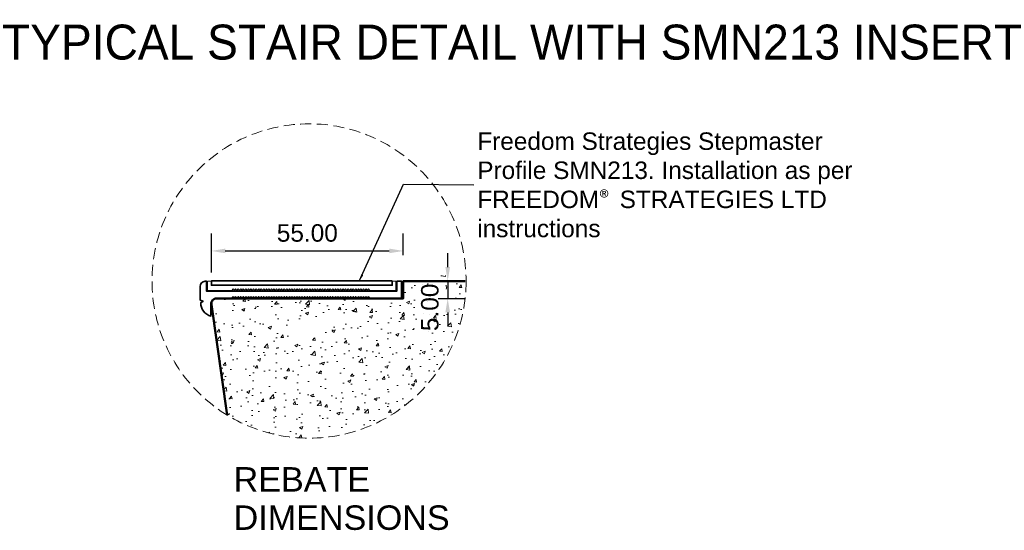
# Model space of a CAD drawing. Header units: millimetres. Extents: x -347 to 646, y -989 to 80.
# Tile 3 of 4: x -55 to 227, y -66 to 80. Entities that reach past the tile are written whole.
import ezdxf

# ---------------------------------------------------------------- set-up
doc = ezdxf.new("R2010")
doc.units = ezdxf.units.MM
doc.linetypes.add('HIDDEN2', pattern=[4.7625, 3.175, -1.5875])
for name, color, linetype, lineweight in [('FS-DETAIL', 3, 'Continuous', 35), ('FS-DETAIL-HATCH', 253, 'Continuous', 13), ('FS-DETAIL-THICK', 2, 'Continuous', 50), ('FS-DETAIL-THIN', 8, 'Continuous', 18), ('FS-DIM', 14, 'Continuous', 15), ('FS-TEXT', 7, 'Continuous', 25)]:
    doc.layers.add(name, color=color, linetype=linetype, lineweight=lineweight)
doc.styles.add('Arial', font='arial.ttf', dxfattribs={"height": 2.5})
doc.dimstyles.new('Diagonal_2.5mm Arial', dxfattribs={"dimtxt": 2.5, "dimasz": 2, "dimexe": 2.5, "dimexo": 5, "dimgap": 1, "dimtad": 0, "dimdec": 0, "dimzin": 0, "dimdsep": 46, "dimtxsty": 'Arial', "dimcen": 2, "dimdle": 4, "dimclrd": 256, "dimclre": 256, "dimclrt": 50, "dimaunit": 1, "dimadec": 0, "dimazin": 0, "dimtfac": 1, "dimtdec": 0, "dimtix": 1, "dimtmove": 2, "dimatfit": 3, "dimfxl": 1, "dimtvp": 1, "dimtolj": 1, "dimtzin": 0, "dimarcsym": 0})
doc.dimstyles.new('Diagonal_2.5mm Arial$7', dxfattribs={"dimtxt": 2.5, "dimasz": 2, "dimexe": 2.5, "dimexo": 5, "dimgap": 1, "dimtad": 0, "dimdec": 0, "dimzin": 0, "dimdsep": 46, "dimtxsty": 'Arial', "dimcen": 2, "dimdle": 4, "dimclrd": 1, "dimclre": 256, "dimclrt": 7, "dimaunit": 1, "dimadec": 0, "dimazin": 0, "dimtfac": 1, "dimtdec": 0, "dimtix": 1, "dimtmove": 2, "dimatfit": 3, "dimfxl": 1, "dimtvp": 1, "dimtolj": 1, "dimtzin": 0, "dimarcsym": 0})

# ---------------------------------------------------------------- blocks, each defined once
blk = doc.blocks.new('*D1')
at = {"layer": 'Defpoints', "color": 0, "transparency": 16777216}
for p in [(55.11, 5), (55.11, 0), (67.84, 0)]:
    blk.add_point(p, dxfattribs=at)
at = {"layer": 'FS-DIM', "lineweight": -2, "transparency": 16777216}
for p, q in [((67.84, 9), (67.84, 13)), ((65.11, 5), (72.84, 5)), ((67.84, 5), (67.84, 0)), ((65.11, 0), (72.84, 0)), ((67.84, -4), (67.84, -8))]:
    blk.add_line(p, q, dxfattribs=at)
at = {"layer": 'FS-DIM', "transparency": 16777216}
for points in [[(67.18, 9), (68.51, 9), (67.84, 5)], [(67.18, -4), (68.51, -4), (67.84, 0)]]:
    blk.add_solid(points, dxfattribs=at)
at = {"layer": 'FS-DIM', "color": 50, "transparency": 16777216, "insert": (62.74, -2.54), "char_height": 5, "attachment_point": 5, "rotation": 90, "style": 'Arial'}
blk.add_mtext('\\A1;5.00', dxfattribs=at)
blk = doc.blocks.new('*D0')
at = {"layer": 'Defpoints', "color": 0, "transparency": 16777216}
for p in [(55.11, 13.61), (55.11, 2.44), (0.11, -2.59)]:
    blk.add_point(p, dxfattribs=at)
at = {"layer": 'FS-DIM', "lineweight": -2, "transparency": 16777216}
for p, q in [((0.11, 7.41), (0.11, 18.61)), ((55.11, 12.44), (55.11, 18.61)), ((4.11, 13.61), (51.11, 13.61))]:
    blk.add_line(p, q, dxfattribs=at)
at = {"layer": 'FS-DIM', "transparency": 16777216}
for points in [[(4.11, 14.28), (4.11, 12.95), (0.11, 13.61)], [(51.11, 14.28), (51.11, 12.95), (55.11, 13.61)]]:
    blk.add_solid(points, dxfattribs=at)
at = {"layer": 'FS-DIM', "color": 50, "transparency": 16777216, "insert": (27.61, 18.72), "char_height": 5, "attachment_point": 5, "style": 'Arial'}
blk.add_mtext('\\A1;55.00', dxfattribs=at)
blk = doc.blocks.new('SMN213')
at = {"layer": 'FS-DETAIL'}
blk.add_lwpolyline([(45.54, 0), (45.18, 0.48), (44.81, 0), (44.44, 0.48), (44.08, 0), (43.71, 0.48), (43.35, 0), (42.98, 0.48), (42.61, 0), (42.25, 0.48), (41.88, 0), (41.51, 0.48), (41.15, 0), (40.78, 0.48), (40.41, 0), (40.05, 0.48), (39.68, 0), (39.31, 0.48), (38.95, 0), (38.58, 0.48), (38.22, 0), (37.85, 0.48), (37.48, 0), (37.12, 0.48), (36.75, 0), (36.38, 0.48), (36.02, 0), (35.65, 0.48), (35.28, 0), (34.92, 0.48), (34.55, 0), (34.19, 0.48), (33.82, 0), (33.45, 0.48), (33.09, 0), (32.72, 0.48), (32.35, 0), (31.99, 0.48), (31.62, 0), (31.25, 0.48), (30.89, 0), (30.52, 0.48), (30.15, 0), (29.79, 0.48), (29.42, 0), (29.06, 0.48), (28.69, 0), (28.32, 0.48), (27.96, 0), (27.59, 0.48), (27.22, 0), (26.86, 0.48), (26.49, 0), (26.12, 0.48), (25.76, 0), (25.39, 0.48), (25.03, 0), (24.66, 0.48), (24.29, 0), (23.93, 0.48), (23.56, 0), (23.19, 0.48), (22.83, 0), (22.46, 0.48), (22.09, 0), (21.73, 0.48), (21.36, 0), (20.99, 0.48), (20.63, 0), (20.26, 0.48), (19.9, 0), (19.53, 0.48), (19.16, 0), (18.8, 0.48), (18.43, 0), (18.06, 0.48), (17.7, 0), (17.33, 0.48), (16.96, 0), (16.6, 0.48), (16.23, 0), (15.87, 0.48), (15.5, 0), (15.13, 0.48), (14.77, 0), (14.4, 0.48), (14.03, 0), (13.67, 0.48), (13.3, 0), (12.93, 0.48), (12.57, 0), (12.2, 0.48), (11.83, 0), (11.47, 0.48), (11.1, 0), (10.74, 0.48), (10.37, 0), (10, 0.48), (9.64, 0), (9.27, 0.48), (8.9, 0), (8.54, 0.48), (8.17, 0), (7.8, 0.48), (7.44, 0), (7.07, 0.48), (6.71, 0), (6.34, 0.48), (5.97, 0), (1.21, 0, 0.284405), (0, -1.35), (0, -5.06, -0.348456), (-2.94, -1.21), (-2.27, -0.79), (-3.09, -0.47), (-3.09, 3.43, -0.395774), (-1.67, 4.94), (-1.24, 4.94), (-1.24, 2.06), (53.26, 2.06), (53.26, 4.94), (54.61, 4.94), (54.61, 0), (45.54, 0)], format="xyb", dxfattribs=at)
at = {"layer": 'FS-DETAIL', "flags": 128}
blk.add_lwpolyline([(51.91, 5.03), (0.11, 5.03), (0.11, 3.78), (51.91, 3.78)], close=True, dxfattribs=at)
at = {"layer": 'FS-DETAIL-THIN'}
blk.add_lwpolyline([(45.54, 2.31), (53.01, 2.31), (53.01, 4.91), (52.01, 4.91), (52.01, 3.68), (0.01, 3.68), (0.01, 4.91), (-0.99, 4.91), (-0.99, 2.31), (5.97, 2.31), (6.34, 2.78), (6.71, 2.31), (7.07, 2.78), (7.44, 2.31), (7.8, 2.78), (8.17, 2.31), (8.54, 2.78), (8.9, 2.31), (9.27, 2.78), (9.64, 2.31), (10, 2.78), (10.37, 2.31), (10.74, 2.78), (11.1, 2.31), (11.47, 2.78), (11.83, 2.31), (12.2, 2.78), (12.57, 2.31), (12.93, 2.78), (13.3, 2.31), (13.67, 2.78), (14.03, 2.31), (14.4, 2.78), (14.77, 2.31), (15.13, 2.78), (15.5, 2.31), (15.87, 2.78), (16.23, 2.31), (16.6, 2.78), (16.96, 2.31), (17.33, 2.78), (17.7, 2.31), (18.06, 2.78), (18.43, 2.31), (18.8, 2.78), (19.16, 2.31), (19.53, 2.78), (19.9, 2.31), (20.26, 2.78), (20.63, 2.31), (20.99, 2.78), (21.36, 2.31), (21.73, 2.78), (22.09, 2.31), (22.46, 2.78), (22.83, 2.31), (23.19, 2.78), (23.56, 2.31), (23.93, 2.78), (24.29, 2.31), (24.66, 2.78), (25.03, 2.31), (25.39, 2.78), (25.76, 2.31), (26.12, 2.78), (26.49, 2.31), (26.86, 2.78), (27.22, 2.31), (27.59, 2.78), (27.96, 2.31), (28.32, 2.78), (28.69, 2.31), (29.06, 2.78), (29.42, 2.31), (29.79, 2.78), (30.15, 2.31), (30.52, 2.78), (30.89, 2.31), (31.25, 2.78), (31.62, 2.31), (31.99, 2.78), (32.35, 2.31), (32.72, 2.78), (33.09, 2.31), (33.45, 2.78), (33.82, 2.31), (34.19, 2.78), (34.55, 2.31), (34.92, 2.78), (35.28, 2.31), (35.65, 2.78), (36.02, 2.31), (36.38, 2.78), (36.75, 2.31), (37.12, 2.78), (37.48, 2.31), (37.85, 2.78), (38.22, 2.31), (38.58, 2.78), (38.95, 2.31), (39.31, 2.78), (39.68, 2.31), (40.05, 2.78), (40.41, 2.31), (40.78, 2.78), (41.15, 2.31), (41.51, 2.78), (41.88, 2.31), (42.25, 2.78), (42.61, 2.31), (42.98, 2.78), (43.35, 2.31), (43.71, 2.78), (44.08, 2.31), (44.44, 2.78), (44.81, 2.31), (45.18, 2.78), (45.54, 2.31)], dxfattribs=at)

msp = doc.modelspace()

# ---------------------------------------------------------------- hatches: boundary and pattern name
at = {"layer": 'FS-DETAIL-HATCH'}
h = msp.add_hatch(dxfattribs=at)
h.set_pattern_fill('AR-CONC', color=256, scale=0.05)
h.paths.add_polyline_path([(67.384, -1.513), (67.384, 6.535), (62.232, 6.535), (62.232, -1.513)])
h.paths.add_polyline_path([(22.379, -11.306), (32.369, -11.306), (32.369, -6.154), (22.379, -6.154)], flags=16)
edge = h.paths.add_edge_path()
edge.add_arc((28.115, 5), 45, 238.58862, 356.81526)
edge.add_arc((28.115, 0), 45, 3.18474, 6.37937)
edge.add_line((72.837, 5), (55.111, 5))
edge.add_line((55.111, 5), (55.111, 0))
edge.add_line((55.111, 0), (44.811, 0))
edge.add_line((44.811, 0), (44.811, 0))
edge.add_line((44.811, 0), (44.078, 0))
edge.add_line((44.078, 0), (1.62, 0))
edge.add_arc((1.62, -1.5), 1.5, 89.99995, 188.1301)
edge.add_line((0.135, -1.712), (4.662, -33.405))

# ---------------------------------------------------------------- linework, layer by layer
at = {"layer": 'FS-DETAIL-THICK'}
msp.add_lwpolyline([(4.662, -33.405), (0.135, -1.712, -0.456412), (1.62, 0), (55.111, 0), (55.111, 5), (72.837, 5)], format="xyb", dxfattribs=at)
at = {"layer": 'FS-DETAIL-THIN', "linetype": 'HIDDEN2'}
msp.add_circle((28.115, 5), 45, dxfattribs=at)

# ---------------------------------------------------------------- block references
msp.add_blockref('SMN213', (0, 0))

# ---------------------------------------------------------------- texts
at = {"layer": 'FS-TEXT', "color": 7, "line_spacing_factor": 0.938532, "style": 'Arial', "bg_fill": 3, "box_fill_scale": 1.25, "bg_fill_color": 0, "bg_fill_transparency": 0}
for s, insert, char_height, width, attachment_point in [('TYPICAL STAIR DETAIL WITH SMN213 INSERT', (86.27, 73.335), 10, 307.85212, 5), ('REBATE \\PDIMENSIONS', (6.483, -48.293), 7, 67.32485, 1)]:
    msp.add_mtext(s, dxfattribs=dict(at, insert=insert, char_height=char_height, width=width, attachment_point=attachment_point))
at = {"layer": 'FS-TEXT', "color": 7, "insert": (76.314, 32.507), "char_height": 5, "width": 114.85268, "attachment_point": 4, "style": 'Arial'}
msp.add_mtext('Freedom Strategies Stepmaster Profile SMN213. Installation as per FREEDOM{\\fCalibri|b0|i0|c0|p34;\\C256;®} STRATEGIES LTD instructions', dxfattribs=at)

# ---------------------------------------------------------------- dimensions: what is measured, and where the dimension line sits
at = {"layer": 'FS-DIM'}
dim = msp.add_linear_dim(base=(55.111, 13.612), p1=(0.115, -2.592), p2=(55.111, 2.439), dimstyle='Diagonal_2.5mm Arial', override={"dimdec": 2}, dxfattribs=at)
dim.commit()
dim.dimension.update_dxf_attribs({"geometry": '*D0', "text_midpoint": (27.613, 18.718)})
dim = msp.add_linear_dim(base=(67.843, 0), p1=(55.111, 5), p2=(55.111, 0), angle=90, dimstyle='Diagonal_2.5mm Arial', override={"dimdec": 2}, dxfattribs=at)
dim.commit()
dim.dimension.update_dxf_attribs({"geometry": '*D1', "text_midpoint": (62.737, -2.544), "dimtype": 160})

# ---------------------------------------------------------------- leaders
at = {"layer": 'FS-TEXT', "annotation_type": 0, "has_hookline": 1, "hookline_direction": 0, "text_width": 107.101}
msp.add_leader([(42.518, 4.956), (55.164, 32.757), (75.314, 32.507)], dimstyle='Diagonal_2.5mm Arial$7', override={"dimscale": 0}, dxfattribs=at)

doc.saveas('drawing.dxf')
